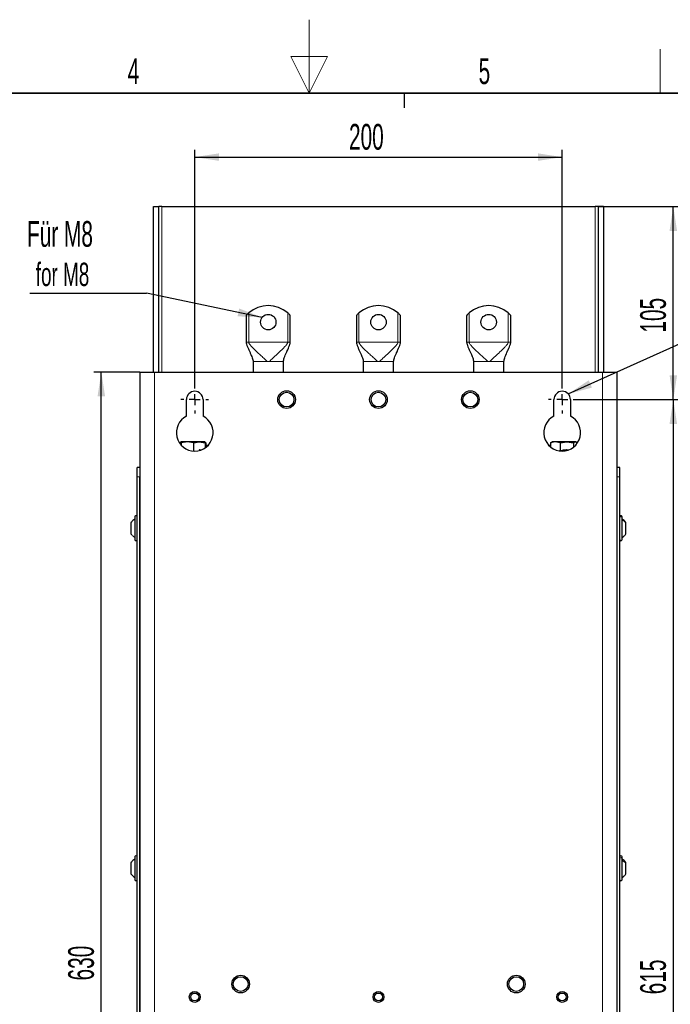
# Paper-space layout 'Blatt2' of a CAD drawing. Header units: millimetres. Extents: x 5 to 418, y 2 to 292.
# Tile 9 of 28: x 178 to 266, y 159 to 292. Entities that reach past the tile are written whole.
import ezdxf

# ---------------------------------------------------------------- set-up
doc = ezdxf.new("R2010")
doc.units = ezdxf.units.MM
doc.layers.add('SLD-0', color=7, linetype='Continuous')
doc.styles.add('SLDTEXTSTYLE0', font='TXT', dxfattribs={"width": 0.605})
doc.dimstyles.new('SLDDIMSTYLE0', dxfattribs={"dimtxt": 3.5, "dimasz": 3.302, "dimexe": 0, "dimexo": 0.0625, "dimgap": 0.875, "dimtad": 1, "dimlfac": 4, "dimrnd": 1e-09, "dimzin": 12, "dimdsep": 46, "dimtxsty": 'SLDTEXTSTYLE0', "dimsah": 1, "dimcen": 0.09, "dimadec": 0, "dimazin": 3, "dimtfac": 1, "dimtofl": 0, "dimtmove": 0, "dimatfit": 3, "dimfxl": 1, "dimfrac": 2, "dimtolj": 1, "dimtzin": 12, "dimarcsym": 0})
doc.dimstyles.new('SLDDIMSTYLE2', dxfattribs={"dimtxt": 0.18, "dimasz": 3.302, "dimexe": 0, "dimexo": 0.0625, "dimgap": 0, "dimtad": 0, "dimtih": 1, "dimtoh": 1, "dimdec": 0, "dimrnd": 1e-09, "dimzin": 0, "dimdsep": 46, "dimtxsty": 'Standard', "dimsah": 1, "dimcen": 0.09, "dimadec": 0, "dimazin": 0, "dimtfac": 3.302, "dimtdec": 0, "dimtofl": 0, "dimtmove": 0, "dimatfit": 3, "dimfxl": 1, "dimfrac": 2, "dimtolj": 1, "dimtzin": 0, "dimarcsym": 0})

# ---------------------------------------------------------------- blocks, each defined once
blk = doc.blocks.new('_D_17')
at = {"layer": 'SLD-0', "color": 7}
for p, q in [((193.97, 244.58), (187.73, 244.58)), ((188.73, 87.08), (188.73, 244.58)), ((193.97, 87.08), (187.73, 87.08))]:
    blk.add_line(p, q, dxfattribs=at)
for points in [[(188.73, 244.58), (188.22, 241.28), (189.24, 241.28)], [(188.73, 87.08), (189.24, 90.38), (188.22, 90.38)]]:
    blk.add_solid(points, dxfattribs=at)
at = {"layer": 'SLD-0', "color": 7, "insert": (184.22, 161.82), "char_height": 3.5, "attachment_point": 1, "rotation": 90, "style": 'SLDTEXTSTYLE0'}
blk.add_mtext('630', dxfattribs=at)
blk = doc.blocks.new('_D_18')
at = {"layer": 'SLD-0', "color": 7}
for p, q in [((256.32, 267.08), (267.56, 267.08)), ((266.56, 240.83), (266.56, 267.08)), ((253.32, 240.83), (267.56, 240.83))]:
    blk.add_line(p, q, dxfattribs=at)
for points in [[(266.56, 267.08), (266.05, 263.78), (267.07, 263.78)], [(266.56, 240.83), (267.07, 244.13), (266.05, 244.13)]]:
    blk.add_solid(points, dxfattribs=at)
at = {"layer": 'SLD-0', "color": 7, "insert": (262.05, 249.94), "char_height": 3.5, "attachment_point": 1, "rotation": 90, "style": 'SLDTEXTSTYLE0'}
blk.add_mtext('105', dxfattribs=at)
blk = doc.blocks.new('_D_19')
at = {"layer": 'SLD-0', "color": 7}
for p, q in [((253.32, 240.83), (267.56, 240.83)), ((266.56, 240.83), (266.56, 87.08)), ((258.92, 87.08), (267.56, 87.08))]:
    blk.add_line(p, q, dxfattribs=at)
for points in [[(266.56, 240.83), (266.05, 237.53), (267.07, 237.53)], [(266.56, 87.08), (267.07, 90.38), (266.05, 90.38)]]:
    blk.add_solid(points, dxfattribs=at)
at = {"layer": 'SLD-0', "color": 7, "insert": (262.05, 159.94), "char_height": 3.5, "attachment_point": 1, "rotation": 90, "style": 'SLDTEXTSTYLE0'}
blk.add_mtext('615', dxfattribs=at)
blk = doc.blocks.new('_D_20')
at = {"layer": 'SLD-0', "color": 7}
for p, q in [((201.44, 242.7), (201.44, 274.81)), ((251.44, 242.7), (251.44, 274.81)), ((201.44, 273.81), (251.44, 273.81))]:
    blk.add_line(p, q, dxfattribs=at)
for points in [[(201.44, 273.81), (204.74, 273.3), (204.74, 274.32)], [(251.44, 273.81), (248.14, 274.32), (248.14, 273.3)]]:
    blk.add_solid(points, dxfattribs=at)
at = {"layer": 'SLD-0', "color": 7, "insert": (222.43, 278.32), "char_height": 3.5, "attachment_point": 1, "style": 'SLDTEXTSTYLE0'}
blk.add_mtext('200', dxfattribs=at)
blk = doc.blocks.new('SW_NOTE_0_10')
at = {"layer": 'SLD-0', "color": 0}
blk.add_line((-15.88, 0), (0, 0), dxfattribs=at)
at = {"layer": 'SLD-0', "color": 0, "attachment_point": 1, "style": 'SLDTEXTSTYLE0'}
for s, insert, char_height in [('Für M8', (-16.27, 9.8), 3.5), ('for M8', (-15.08, 4.14), 3.175)]:
    blk.add_mtext(s, dxfattribs=dict(at, insert=insert, char_height=char_height))
blk = doc.blocks.new('SW_CENTERMARKSYMBOL_22')
at = {"layer": 'SLD-0', "color": 0}
for p, q in [((0, 1.5), (0, 1.87)), ((-1.5, 0), (-1.88, 0)), ((0, 0), (-0.75, 0)), ((0, 0), (0, 0.75)), ((0, 0), (0, -0.75)), ((0, 0), (0.75, 0)), ((1.5, 0), (1.87, 0)), ((0, -1.5), (0, -1.88))]:
    blk.add_line(p, q, dxfattribs=at)
blk = doc.blocks.new('SW_CENTERMARKSYMBOL_23')
at = {"layer": 'SLD-0', "color": 0}
for p, q in [((0, 1.5), (0, 1.87)), ((-1.5, 0), (-1.88, 0)), ((0, 0), (-0.75, 0)), ((0, 0), (0, 0.75)), ((0, 0), (0, -0.75)), ((0, 0), (0.75, 0)), ((1.5, 0), (1.87, 0)), ((0, -1.5), (0, -1.88))]:
    blk.add_line(p, q, dxfattribs=at)

psp = doc.layouts.new('Blatt2')

# ---------------------------------------------------------------- linework, layer by layer
at = {"color": 7, "linetype": 'Continuous', "lineweight": 25}
for p, q in [((195.8158, 244.5797), (195.8158, 267.0797)), ((195.8158, 267.0797), (196.5658, 267.0797)), ((196.5658, 244.5797), (196.5658, 267.0797)), ((196.9408, 267.0797), (196.5658, 267.0797)), ((196.9408, 267.0797), (255.9408, 267.0797)), ((256.3158, 267.0797), (255.9408, 267.0797)), ((257.0658, 267.0797), (256.3158, 267.0797)), ((256.3158, 267.0797), (256.3158, 244.5797)), ((257.0658, 267.0797), (257.0658, 244.5797)), ((208.4408, 252.263), (208.4408, 248.6172)), ((214.4408, 248.6172), (214.4408, 252.263)), ((223.4408, 252.263), (223.4408, 248.6172)), ((229.4408, 248.6172), (229.4408, 252.263)), ((238.4408, 252.263), (238.4408, 248.6172)), ((244.4408, 248.6172), (244.4408, 252.263)), ((209.3783, 245.9922), (209.3783, 244.5797)), ((213.5033, 244.5797), (213.5033, 245.9922)), ((224.3783, 245.9922), (224.3783, 244.5797)), ((228.5033, 244.5797), (228.5033, 245.9922)), ((239.3783, 245.9922), (239.3783, 244.5797)), ((243.5033, 244.5797), (243.5033, 245.9922)), ((193.9658, 244.5797), (193.9658, 87.0797)), ((193.9658, 244.5797), (195.9658, 244.5797)), ((195.9658, 244.5797), (256.9158, 244.5797)), ((256.9158, 244.5797), (258.9158, 244.5797)), ((258.9158, 87.0797), (258.9158, 244.5797)), ((200.3158, 238.5623), (200.3158, 240.8297)), ((202.5658, 240.8297), (202.5658, 238.5623)), ((250.3158, 238.5623), (250.3158, 240.8297)), ((252.5658, 240.8297), (252.5658, 238.5623)), ((199.4539, 234.9346), (199.551, 235.0456)), ((199.5013, 234.9439), (199.4539, 234.9346)), ((199.4539, 234.9346), (199.4539, 234.8124)), ((199.5671, 235.0797), (199.5306, 234.9346)), ((199.5306, 234.9346), (199.5306, 234.717)), ((199.6036, 234.9346), (199.5671, 235.0797)), ((200.4337, 235.0797), (199.5671, 235.0797)), ((200.4337, 235.0797), (199.6036, 234.9346)), ((199.6036, 234.9346), (199.6036, 234.6343)), ((201.2638, 234.9346), (200.4337, 235.0797)), ((202.0575, 235.0797), (200.4337, 235.0797)), ((201.2638, 234.9346), (202.0575, 235.0797)), ((201.2638, 234.9346), (201.2638, 233.859)), ((202.0575, 235.0797), (202.8511, 234.9346)), ((202.8146, 235.0797), (202.0575, 235.0797)), ((202.8009, 235.0797), (202.7689, 235.0431)), ((202.9277, 234.9346), (202.8009, 235.0797)), ((202.8146, 235.0797), (202.8511, 234.9346)), ((202.8511, 234.9346), (202.8511, 234.2655)), ((202.9277, 234.9346), (202.9277, 234.32)), ((203.2262, 234.5797), (202.9277, 234.5797)), ((249.8633, 234.5797), (249.6555, 234.5797)), ((250.5044, 235.0797), (249.8633, 234.9346)), ((249.8633, 234.9346), (249.9924, 235.0033)), ((249.8633, 234.9346), (249.8633, 234.3903)), ((250.0658, 235.0797), (249.9777, 235.0288)), ((250.5044, 235.0797), (250.0658, 235.0797)), ((251.1456, 234.9346), (250.5044, 235.0797)), ((252.0593, 235.0797), (250.5044, 235.0797)), ((251.1456, 234.9346), (252.0593, 235.0797)), ((251.1456, 234.9346), (251.1456, 233.859)), ((252.0593, 235.0797), (252.9731, 234.9346)), ((253.2457, 235.0797), (252.0593, 235.0797)), ((253.2457, 235.0797), (252.9731, 234.9346)), ((252.9731, 234.9346), (252.9731, 234.3543)), ((253.5183, 234.9346), (253.2457, 235.0797)), ((253.3158, 235.0797), (253.2457, 235.0797)), ((253.404, 235.0288), (253.3158, 235.0797)), ((253.3534, 235.0253), (253.4777, 234.9346)), ((201.161, 233.8889), (201.2638, 233.859)), ((202.0575, 234.0225), (202.2568, 234.0005)), ((251.0124, 233.9091), (251.1456, 233.859)), ((252.0593, 234.0225), (252.2659, 234.0027)), ((193.9658, 231.5797), (193.5908, 231.5797)), ((193.5908, 230.3297), (193.5908, 231.5797)), ((259.2908, 231.5797), (258.9158, 231.5797)), ((259.2908, 230.3297), (259.2908, 231.5797)), ((193.5908, 101.3297), (193.5908, 230.3297)), ((193.9658, 101.3297), (193.9658, 230.3297)), ((258.9158, 101.3297), (258.9158, 230.3297)), ((259.2908, 101.3297), (259.2908, 230.3297)), ((192.7658, 224.0979), (192.7658, 222.5615)), ((193.2908, 224.8797), (193.2908, 221.7833)), ((259.5908, 224.7701), (259.5908, 224.8797)), ((259.5908, 221.7797), (259.5908, 224.7701)), ((260.1158, 224.0452), (260.1158, 224.0996)), ((260.1158, 222.5598), (260.1158, 224.0452)), ((193.2908, 221.7833), (193.2908, 221.7797)), ((193.2908, 178.6297), (193.2908, 178.6292)), ((193.2908, 178.6292), (193.2908, 175.5297)), ((259.5908, 178.3988), (259.5908, 178.6297)), ((259.5908, 175.5297), (259.5908, 178.3988)), ((192.7658, 177.8495), (192.7658, 176.31)), ((260.1158, 177.735), (260.1158, 177.8497)), ((260.1158, 176.3097), (260.1158, 177.735))]:
    psp.add_line(p, q, dxfattribs=at)
at = {"color": 7, "linetype": 'Continuous', "lineweight": 18}
for p, q in [((196.9408, 244.5797), (196.9408, 267.0797)), ((255.9408, 267.0797), (255.9408, 244.5797)), ((208.7908, 248.6172), (208.7908, 252.6135)), ((214.0908, 252.6135), (214.0908, 248.6172)), ((223.7908, 248.6172), (223.7908, 252.6135)), ((229.0908, 252.6135), (229.0908, 248.6172)), ((238.7908, 248.6172), (238.7908, 252.6135)), ((244.0908, 252.6135), (244.0908, 248.6172)), ((208.4408, 248.6172), (208.7908, 248.6172)), ((208.7908, 248.6172), (214.0908, 248.6172)), ((214.0908, 248.6172), (214.4408, 248.6172)), ((223.4408, 248.6172), (223.7908, 248.6172)), ((223.7908, 248.6172), (229.0908, 248.6172)), ((229.0908, 248.6172), (229.4408, 248.6172)), ((238.4408, 248.6172), (238.7908, 248.6172)), ((238.7908, 248.6172), (244.0908, 248.6172)), ((244.0908, 248.6172), (244.4408, 248.6172)), ((211.3113, 245.9922), (209.3783, 245.9922)), ((211.5703, 245.9922), (211.3113, 245.9922)), ((213.5033, 245.9922), (211.5703, 245.9922)), ((226.3113, 245.9922), (224.3783, 245.9922)), ((226.5703, 245.9922), (226.3113, 245.9922)), ((228.5033, 245.9922), (226.5703, 245.9922)), ((241.3113, 245.9922), (239.3783, 245.9922)), ((241.5703, 245.9922), (241.3113, 245.9922)), ((243.5033, 245.9922), (241.5703, 245.9922)), ((195.9658, 87.0797), (195.9658, 244.5797)), ((256.9158, 244.5797), (256.9158, 87.0797)), ((202.0575, 234.0225), (202.1349, 233.928)), ((252.0593, 234.0225), (252.0961, 233.9171)), ((193.9658, 230.3297), (193.5908, 230.3297)), ((259.2908, 230.3297), (258.9158, 230.3297))]:
    psp.add_line(p, q, dxfattribs=at)
at = {"color": 7, "linetype": 'Continuous', "lineweight": 25}
for centre, radius in [((211.4408, 251.3672), 1.05), ((226.4408, 251.3672), 1.05), ((241.4408, 251.3672), 1.05), ((213.9408, 240.8297), 1.2), ((213.9408, 240.8297), 1), ((226.4408, 240.8297), 1.2), ((226.4408, 240.8297), 1), ((238.9408, 240.8297), 1.2), ((238.9408, 240.8297), 1), ((207.6908, 161.3297), 1.2), ((207.6908, 161.3297), 1), ((245.1908, 161.3297), 1.2), ((245.1908, 161.3297), 1), ((201.4408, 159.5797), 0.7375), ((201.4408, 159.5797), 0.5375), ((226.4408, 159.5797), 0.7375), ((226.4408, 159.5797), 0.5375), ((251.4408, 159.5797), 0.7375), ((251.4408, 159.5797), 0.5375)]:
    psp.add_circle(centre, radius, dxfattribs=at)
for centre, radius, start, end in [((211.4408, 249.6172), 4, 48.509313, 131.490687), ((226.4408, 249.6172), 4, 48.509308, 131.490692), ((241.4408, 249.6172), 4, 48.50931, 131.49069), ((201.4408, 240.8297), 1.125, 0.000038, 179.999962), ((251.4408, 240.8297), 1.125, 0.000038, 179.999962), ((201.4408, 236.3297), 2.5, 116.743652, 63.256348), ((251.4408, 236.3297), 2.5, 116.743652, 63.256348), ((193.4408, 224.8797), 0.15, 359.998577, 180.001423), ((259.4408, 224.8797), 0.15, 359.998577, 180.001423), ((193.4408, 221.7797), 0.15, 179.998577, 0.001423), ((259.4408, 221.7797), 0.15, 179.998577, 0.001423), ((193.4408, 178.6297), 0.15, 0.001423, 179.998577), ((259.4408, 178.6297), 0.15, 0.001423, 179.998577), ((193.4408, 175.5297), 0.15, 179.998577, 0.001423), ((259.4408, 175.5297), 0.15, 179.998577, 0.001423)]:
    psp.add_arc(centre, radius, start, end, dxfattribs=at)
for points, knots in [([(208.7908, 252.6135), (208.7476, 252.5742), (208.6572, 252.4922), (208.5531, 252.3862), (208.4828, 252.3101), (208.454, 252.2779), (208.443, 252.2654), (208.4408, 252.263)], [0, 0, 0, 0, 0.35319023, 0.73869358, 0.89896718, 0.98037926, 1, 1, 1, 1]), ([(214.4408, 252.263), (214.437, 252.2673), (214.423, 252.2831), (214.3862, 252.324), (214.3127, 252.4026), (214.211, 252.5047), (214.1293, 252.5787), (214.0908, 252.6135)], [0, 0, 0, 0, 0.03506597, 0.12773371, 0.33303193, 0.68607696, 1, 1, 1, 1]), ([(223.7908, 252.6135), (223.7476, 252.5742), (223.6572, 252.4922), (223.5531, 252.3862), (223.4828, 252.3101), (223.454, 252.2779), (223.443, 252.2654), (223.4408, 252.263)], [0, 0, 0, 0, 0.35318945, 0.73869195, 0.89896679, 0.98037743, 1, 1, 1, 1]), ([(229.4408, 252.263), (229.437, 252.2673), (229.423, 252.2831), (229.3862, 252.324), (229.3127, 252.4026), (229.211, 252.5047), (229.1293, 252.5787), (229.0908, 252.6135)], [0, 0, 0, 0, 0.0350666, 0.12773376, 0.33303238, 0.68607787, 1, 1, 1, 1]), ([(238.7908, 252.6135), (238.7476, 252.5742), (238.6572, 252.4922), (238.5531, 252.3862), (238.4828, 252.3101), (238.454, 252.2779), (238.443, 252.2654), (238.4408, 252.263)], [0, 0, 0, 0, 0.35318933, 0.73869171, 0.89896744, 0.98037806, 1, 1, 1, 1]), ([(244.4408, 252.263), (244.437, 252.2673), (244.423, 252.2831), (244.3862, 252.324), (244.3127, 252.4026), (244.211, 252.5047), (244.1293, 252.5787), (244.0908, 252.6135)], [0, 0, 0, 0, 0.03506606, 0.12773406, 0.33303156, 0.68607887, 1, 1, 1, 1]), ([(208.4408, 248.6172), (208.4417, 248.5994), (208.4441, 248.5493), (208.4622, 248.4625), (208.5138, 248.2752), (208.622, 247.9908), (208.7835, 247.614), (208.9571, 247.2284), (209.1208, 246.8612), (209.254, 246.5303), (209.3536, 246.247), (209.3752, 246.0699), (209.3847, 245.9922)], [0, 0, 0, 0, 0.01907777, 0.05366806, 0.09464824, 0.22721901, 0.3788968, 0.53388123, 0.68016579, 0.80933959, 0.91641786, 1, 1, 1, 1]), ([(213.497, 245.9922), (213.5331, 246.1666), (213.6217, 246.5934), (213.9388, 247.2463), (214.2073, 247.8556), (214.3718, 248.2858), (214.4225, 248.4736), (214.4382, 248.5608), (214.44, 248.5994), (214.4408, 248.6172)], [0, 0, 0, 0, 0.19023396, 0.4657945, 0.77264076, 0.90529692, 0.95859174, 0.98091085, 1, 1, 1, 1]), ([(223.4408, 248.6172), (223.4417, 248.5994), (223.4441, 248.5493), (223.4622, 248.4625), (223.5138, 248.2752), (223.622, 247.9908), (223.7835, 247.614), (223.9571, 247.2284), (224.1208, 246.8612), (224.254, 246.5303), (224.3536, 246.247), (224.3752, 246.0699), (224.3847, 245.9922)], [0, 0, 0, 0, 0.01907778, 0.05366813, 0.09464818, 0.22721907, 0.37889689, 0.53388125, 0.68016578, 0.80933962, 0.91641784, 1, 1, 1, 1]), ([(228.497, 245.9922), (228.5331, 246.1666), (228.6217, 246.5934), (228.9388, 247.2463), (229.2073, 247.8556), (229.3718, 248.2858), (229.4225, 248.4736), (229.4382, 248.5608), (229.44, 248.5994), (229.4408, 248.6172)], [0, 0, 0, 0, 0.19023397, 0.46579444, 0.77264077, 0.9052969, 0.95859174, 0.98091086, 1, 1, 1, 1]), ([(238.4408, 248.6172), (238.4417, 248.5994), (238.4441, 248.5493), (238.4622, 248.4625), (238.5138, 248.2752), (238.622, 247.9908), (238.7835, 247.614), (238.9571, 247.2284), (239.1208, 246.8612), (239.254, 246.5303), (239.3536, 246.247), (239.3752, 246.0699), (239.3847, 245.9922)], [0, 0, 0, 0, 0.01907779, 0.05366814, 0.09464815, 0.22721903, 0.37889683, 0.53388126, 0.68016583, 0.80933964, 0.91641781, 1, 1, 1, 1]), ([(243.497, 245.9922), (243.5331, 246.1666), (243.6217, 246.5934), (243.9388, 247.2463), (244.2073, 247.8556), (244.3718, 248.2858), (244.4225, 248.4736), (244.4382, 248.5608), (244.44, 248.5994), (244.4408, 248.6172)], [0, 0, 0, 0, 0.19023405, 0.46579446, 0.77264086, 0.90529691, 0.95859181, 0.98091088, 1, 1, 1, 1]), ([(251.1456, 233.859), (251.2953, 233.9051), (251.5932, 233.997), (251.9045, 234.014), (252.0593, 234.0225)], [0, 0, 0, 0, 0.50264142, 1, 1, 1, 1]), ([(193.2908, 224.5768), (193.1893, 224.5123), (192.9862, 224.3835), (192.8393, 224.1931), (192.7658, 224.0979)], [0, 0, 0, 0, 0.5001328, 1, 1, 1, 1]), ([(193.2908, 224.5741), (193.1893, 224.5098), (192.9863, 224.3813), (192.8393, 224.1912), (192.7658, 224.0963)], [0, 0, 0, 0, 0.50025849, 1, 1, 1, 1]), ([(260.1158, 224.0996), (260.0424, 224.195), (259.8955, 224.3857), (259.6924, 224.5149), (259.5908, 224.5795)], [0, 0, 0, 0, 0.49999177, 1, 1, 1, 1]), ([(259.5908, 222.0799), (259.6924, 222.1445), (259.8955, 222.2737), (260.0424, 222.4645), (260.1158, 222.5598)], [0, 0, 0, 0, 0.50000823, 1, 1, 1, 1]), ([(193.2908, 178.3293), (193.1893, 178.2647), (192.9861, 178.1356), (192.8393, 177.9448), (192.7658, 177.8495)], [0, 0, 0, 0, 0.50002575, 1, 1, 1, 1]), ([(260.1158, 177.8497), (260.0424, 177.9451), (259.8955, 178.1359), (259.6924, 178.2651), (259.5908, 178.3297)], [0, 0, 0, 0, 0.499997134, 1, 1, 1, 1]), ([(260.1158, 177.8497), (260.0424, 177.9451), (259.8955, 178.1359), (259.6924, 178.2651), (259.5908, 178.3297)], [0, 0, 0, 0, 0.499997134, 1, 1, 1, 1]), ([(192.7658, 176.3151), (192.8393, 176.2204), (192.9864, 176.0307), (193.1893, 175.9026), (193.2908, 175.8385)], [0, 0, 0, 0, 0.49959475, 1, 1, 1, 1]), ([(259.5908, 175.8297), (259.6924, 175.8943), (259.8955, 176.0235), (260.0424, 176.2143), (260.1158, 176.3097)], [0, 0, 0, 0, 0.500002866, 1, 1, 1, 1]), ([(259.5908, 175.8297), (259.6924, 175.8943), (259.8955, 176.0235), (260.0424, 176.2143), (260.1158, 176.3097)], [0, 0, 0, 0, 0.500002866, 1, 1, 1, 1])]:
    psp.add_open_spline(points, degree=3, knots=knots, dxfattribs=at)
at = {"color": 7, "linetype": 'Continuous', "lineweight": 18}
for points, knots in [([(208.4408, 248.6172), (208.4424, 248.5941), (208.4459, 248.5426), (208.472, 248.4392), (208.538, 248.2433), (208.6609, 247.9606), (208.8248, 247.6049), (209.0064, 247.2121), (209.181, 246.7958), (209.3337, 246.3846), (209.3645, 246.114), (209.3783, 245.9922)], [0, 0, 0, 0, 0.02473578, 0.05517121, 0.11383093, 0.24605509, 0.3849535, 0.53343137, 0.70922974, 0.86917506, 1, 1, 1, 1]), ([(208.7908, 248.6172), (208.7941, 248.5939), (208.8016, 248.5401), (208.8554, 248.4349), (208.9936, 248.2332), (209.2512, 247.9497), (209.6071, 247.5947), (210.0269, 247.201), (210.4804, 246.7846), (210.925, 246.3797), (211.1915, 246.1124), (211.3113, 245.9922)], [0, 0, 0, 0, 0.01919039, 0.04418372, 0.09555146, 0.21966094, 0.3566339, 0.50760124, 0.69089036, 0.86100403, 1, 1, 1, 1]), ([(211.5703, 245.9922), (211.7291, 246.1495), (212.0836, 246.5006), (212.6638, 247.0234), (213.1952, 247.5169), (213.6131, 247.9312), (213.8786, 248.2242), (214.0266, 248.4295), (214.083, 248.5523), (214.0884, 248.5973), (214.0908, 248.6172)], [0, 0, 0, 0, 0.183049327, 0.408607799, 0.639582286, 0.777055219, 0.890506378, 0.963071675, 0.983679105, 1, 1, 1, 1]), ([(213.5033, 245.9922), (213.5259, 246.1517), (213.5766, 246.5093), (213.8006, 247.0387), (214.0215, 247.5304), (214.2123, 247.9414), (214.3394, 248.2346), (214.4103, 248.4361), (214.4371, 248.5541), (214.4397, 248.5975), (214.4408, 248.6172)], [0, 0, 0, 0, 0.17187798, 0.38552389, 0.61117784, 0.75048365, 0.8707584, 0.95350404, 0.97889739, 1, 1, 1, 1]), ([(223.4408, 248.6172), (223.4424, 248.5941), (223.4459, 248.5426), (223.472, 248.4392), (223.538, 248.2433), (223.6609, 247.9606), (223.8248, 247.6049), (224.0064, 247.2121), (224.181, 246.7958), (224.3337, 246.3846), (224.3645, 246.114), (224.3783, 245.9922)], [0, 0, 0, 0, 0.024735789, 0.05517124, 0.113830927, 0.246055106, 0.384953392, 0.533431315, 0.709229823, 0.869175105, 1, 1, 1, 1]), ([(223.7908, 248.6172), (223.7941, 248.5939), (223.8016, 248.5401), (223.8554, 248.4349), (223.9936, 248.2332), (224.2512, 247.9497), (224.6071, 247.5947), (225.0269, 247.201), (225.4804, 246.7846), (225.925, 246.3797), (226.1915, 246.1124), (226.3113, 245.9922)], [0, 0, 0, 0, 0.01919033, 0.04418369, 0.09555142, 0.21966103, 0.35663374, 0.50760107, 0.69089049, 0.86100408, 1, 1, 1, 1]), ([(226.5703, 245.9922), (226.7291, 246.1495), (227.0836, 246.5006), (227.6638, 247.0234), (228.1952, 247.5169), (228.6131, 247.9312), (228.8786, 248.2242), (229.0266, 248.4295), (229.083, 248.5523), (229.0884, 248.5973), (229.0908, 248.6172)], [0, 0, 0, 0, 0.18304923, 0.408607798, 0.639582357, 0.777055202, 0.890506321, 0.963071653, 0.983679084, 1, 1, 1, 1]), ([(228.5033, 245.9922), (228.5259, 246.1517), (228.5766, 246.5093), (228.8006, 247.0387), (229.0215, 247.5304), (229.2123, 247.9414), (229.3394, 248.2346), (229.4103, 248.4361), (229.4371, 248.5541), (229.4397, 248.5975), (229.4408, 248.6172)], [0, 0, 0, 0, 0.17187796, 0.38552386, 0.61117778, 0.75048358, 0.87075842, 0.95350403, 0.9788974, 1, 1, 1, 1]), ([(238.4408, 248.6172), (238.4424, 248.5941), (238.4459, 248.5426), (238.472, 248.4392), (238.538, 248.2433), (238.6609, 247.9606), (238.8248, 247.6049), (239.0064, 247.2121), (239.181, 246.7958), (239.3337, 246.3846), (239.3645, 246.114), (239.3783, 245.9922)], [0, 0, 0, 0, 0.02473577, 0.05517128, 0.11383089, 0.24605516, 0.38495342, 0.53343127, 0.70922988, 0.86917508, 1, 1, 1, 1]), ([(238.7908, 248.6172), (238.7941, 248.5939), (238.8016, 248.5401), (238.8554, 248.4349), (238.9936, 248.2332), (239.2512, 247.9497), (239.6071, 247.5947), (240.0269, 247.201), (240.4804, 246.7846), (240.925, 246.3797), (241.1915, 246.1124), (241.3113, 245.9922)], [0, 0, 0, 0, 0.0191903, 0.04418373, 0.09555147, 0.21966095, 0.35663373, 0.50760106, 0.69089056, 0.86100403, 1, 1, 1, 1]), ([(241.5703, 245.9922), (241.7291, 246.1495), (242.0836, 246.5006), (242.6638, 247.0234), (243.1952, 247.5169), (243.6131, 247.9312), (243.8786, 248.2242), (244.0266, 248.4295), (244.083, 248.5523), (244.0884, 248.5973), (244.0908, 248.6172)], [0, 0, 0, 0, 0.18304916, 0.40860783, 0.63958252, 0.77705529, 0.89050629, 0.96307159, 0.98367902, 1, 1, 1, 1]), ([(243.5033, 245.9922), (243.5259, 246.1517), (243.5766, 246.5093), (243.8006, 247.0387), (244.0215, 247.5304), (244.2123, 247.9414), (244.3394, 248.2346), (244.4103, 248.4361), (244.4371, 248.5541), (244.4397, 248.5975), (244.4408, 248.6172)], [0, 0, 0, 0, 0.17187798, 0.3855239, 0.61117771, 0.75048352, 0.87075853, 0.95350406, 0.97889742, 1, 1, 1, 1]), ([(259.5908, 224.7701), (259.5885, 224.7884), (259.5839, 224.8254), (259.5487, 224.8718), (259.4992, 224.9024), (259.4408, 224.913), (259.3824, 224.9024), (259.3329, 224.8718), (259.2978, 224.8254), (259.2931, 224.7884), (259.2908, 224.7701)], [0, 0, 0, 0, 0.12074546, 0.24401298, 0.37079788, 0.5, 0.62920212, 0.75598702, 0.87925454, 1, 1, 1, 1]), ([(259.5908, 224.4913), (259.6921, 224.4316), (259.893, 224.3134), (260.042, 224.1341), (260.1158, 224.0452)], [0, 0, 0, 0, 0.504189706, 1, 1, 1, 1]), ([(193.2908, 222.0826), (193.1893, 222.1471), (192.9862, 222.2759), (192.8393, 222.4663), (192.7658, 222.5615)], [0, 0, 0, 0, 0.5001328, 1, 1, 1, 1]), ([(193.2908, 221.7833), (193.2931, 221.7637), (193.2976, 221.7246), (193.3323, 221.6747), (193.3819, 221.6415), (193.4408, 221.6298), (193.4998, 221.6415), (193.5494, 221.6747), (193.5841, 221.7246), (193.5886, 221.7637), (193.5908, 221.7833)], [0, 0, 0, 0, 0.12486081, 0.2498025, 0.374861, 0.5, 0.625139, 0.7501975, 0.87513919, 1, 1, 1, 1]), ([(193.2908, 178.6292), (193.2931, 178.6488), (193.2976, 178.6881), (193.3323, 178.738), (193.3819, 178.7714), (193.4408, 178.7831), (193.4998, 178.7714), (193.5494, 178.738), (193.5841, 178.6881), (193.5886, 178.6488), (193.5908, 178.6292)], [0, 0, 0, 0, 0.124983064, 0.249969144, 0.374979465, 0.5, 0.625020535, 0.750030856, 0.875016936, 1, 1, 1, 1]), ([(259.5908, 178.3988), (259.5885, 178.4156), (259.5836, 178.4501), (259.5479, 178.4925), (259.4987, 178.5201), (259.4408, 178.5296), (259.383, 178.5201), (259.3337, 178.4925), (259.298, 178.4501), (259.2932, 178.4156), (259.2908, 178.3988)], [0, 0, 0, 0, 0.115575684, 0.236881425, 0.365861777, 0.5, 0.634138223, 0.763118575, 0.884424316, 1, 1, 1, 1]), ([(259.3348, 178.3166), (259.3222, 178.3054), (259.2982, 178.2841), (259.2932, 178.2524), (259.2908, 178.2374)], [0, 0, 0, 0, 0.52362428, 1, 1, 1, 1]), ([(259.5908, 178.2374), (259.5894, 178.2529), (259.5875, 178.2728), (259.5741, 178.2865), (259.5712, 178.2894)], [0, 0, 0, 0, 0.78203097, 1, 1, 1, 1]), ([(259.5908, 178.1435), (259.6917, 178.0893), (259.89, 177.9828), (260.0415, 177.8166), (260.1158, 177.735)], [0, 0, 0, 0, 0.509093, 1, 1, 1, 1]), ([(193.2908, 175.8301), (193.1893, 175.8947), (192.9861, 176.0239), (192.8393, 176.2146), (192.7658, 176.31)], [0, 0, 0, 0, 0.50001878, 1, 1, 1, 1])]:
    psp.add_open_spline(points, degree=3, knots=knots, dxfattribs=at)
at = {"layer": 'SLD-0', "lineweight": 18}
for p, q in [((217, 292.5), (217, 282.5)), ((264.75, 282.5), (264.75, 288.5)), ((219.5, 287.5), (214.5, 287.5)), ((214.5, 287.5), (217, 282.5)), ((217, 282.5), (219.5, 287.5))]:
    psp.add_line(p, q, dxfattribs=at)
at = {"layer": 'SLD-0', "lineweight": 35}
psp.add_line((408, 282.5), (26, 282.5), dxfattribs=at)
at = {"layer": 'SLD-0'}
psp.add_line((230, 280.5), (230, 282.5), dxfattribs=at)
psp.add_line((230, 280.5), (230, 282.5), dxfattribs=at)

# ---------------------------------------------------------------- block references
at = {"layer": 'SLD-0', "color": 7}
for name, p in [('SW_NOTE_0_10', (194.8912, 255.3119)), ('SW_CENTERMARKSYMBOL_22', (201.4408, 240.8297)), ('SW_CENTERMARKSYMBOL_23', (251.4408, 240.8297))]:
    psp.add_blockref(name, p, dxfattribs=at)

# ---------------------------------------------------------------- texts
at = {"layer": 'SLD-0', "char_height": 3.5, "attachment_point": 2, "style": 'SLDTEXTSTYLE0'}
for s, insert in [('4', (193.1027, 287.243)), ('5', (240.8527, 287.243))]:
    psp.add_mtext(s, dxfattribs=dict(at, insert=insert))

# ---------------------------------------------------------------- dimensions: what is measured, and where the dimension line sits
at = {"layer": 'SLD-0', "color": 7}
dim = psp.add_linear_dim(base=(251.4408, 273.8089), p1=(201.4408, 242.7047), p2=(251.4408, 242.7047), dimstyle='SLDDIMSTYLE0', dxfattribs=at)
dim.commit()
dim.dimension.update_dxf_attribs({"geometry": '_D_20', "text_midpoint": (226.4408, 273.8089), "dimtype": 160})
for base, p1, p2, picture, middle in [((266.5618, 267.0797), (253.3158, 240.8297), (256.3158, 267.0797), '_D_18', (266.5618, 253.9547)), ((188.7283, 244.5797), (193.9658, 87.0797), (193.9658, 244.5797), '_D_17', (188.7283, 165.8297)), ((266.5618, 87.0797), (253.3158, 240.8297), (258.9158, 87.0797), '_D_19', (266.5618, 163.9547))]:
    dim = psp.add_linear_dim(base=base, p1=p1, p2=p2, angle=90, dimstyle='SLDDIMSTYLE0', dxfattribs=at)
    dim.commit()
    dim.dimension.update_dxf_attribs({"geometry": picture, "text_midpoint": middle, "dimtype": 160})

# ---------------------------------------------------------------- leaders
for points in [[(210.6077, 252.0063), (194.8912, 255.3119)], [(252.2587, 241.6022), (271.2887, 250.1498)]]:
    psp.add_leader(points, dimstyle='SLDDIMSTYLE2', dxfattribs=at)

doc.saveas('drawing.dxf')
